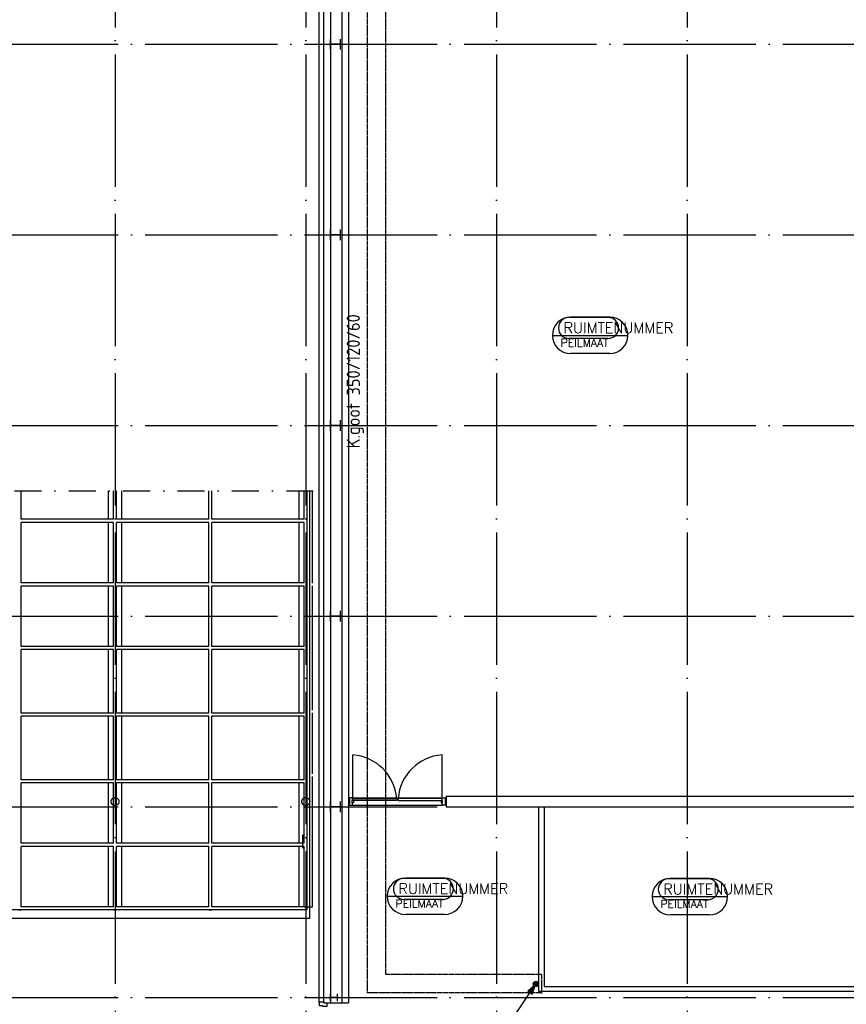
# Model space of a CAD drawing. Extents: x 0 to 1189, y 0 to 841.
# Tile 15 of 24: x 534 to 690, y 287 to 473. Entities that reach past the tile are written whole.
import ezdxf

# ---------------------------------------------------------------- set-up
doc = ezdxf.new("R2010")
doc.units = 0
doc.header["$MEASUREMENT"] = 0
for name, pattern in [('B0304', [6, 5, -0.5, 0, -0.5]), ('B0704', [7.5, 5, -2.5]), ('DASHDOT2', [12.7, 6.35, -3.175, 0, -3.175]), ('E0001', [1, 1, 0])]:
    doc.linetypes.add(name, pattern=pattern)
doc.layers.get('0').update_dxf_attribs({"linetype": 'CONTINUOUS'})
for name, color, linetype in [('AB$1A---_ATTRIB', 8, 'CONTINUOUS'), ('AL$1A---_ALGEMEEN', 8, 'CONTINUOUS'), ('EL63----_LICHTINST', 2, 'CONTINUOUS'), ('ET6130--_KANALISATIE', 7, 'CONTINUOUS'), ('GOTEN', 3, 'CONTINUOUS'), ('STRAMIEN', 1, 'CONTINUOUS')]:
    doc.layers.add(name, color=color, linetype=linetype)
doc.styles.add('ROMANS', font='romans.shx', dxfattribs={"height": 300})
doc.styles.get("Standard").update_dxf_attribs({"font": 'ISO'})

# ---------------------------------------------------------------- blocks, each defined once
blk = doc.blocks.new('ESK1201A')
at = {"color": 0, "linetype": 'Continuous'}
blk.add_line((-4, -6), (0, 0), dxfattribs=at)
at = {"color": 0}
for points in [[(0, 0), (-1.53, -1.39), (-0.69, -1.94), (0, 0)], [(-1.11, -1.66), (-1.11, -1.66)]]:
    blk.add_lwpolyline(points, dxfattribs=at)
for points in [[(-0.23, -0.34), (-1.36, -1.37), (-0.74, -1.79)], [(-0.46, -0.69), (-1.2, -1.36), (-0.8, -1.63)], [(-0.69, -1.03), (-1.04, -1.35), (-0.85, -1.48)]]:
    blk.add_lwpolyline(points, close=True, dxfattribs=at)
for radius in [0.5, 0.4, 0.3, 0.2, 0.1]:
    blk.add_circle((0, 0), radius, dxfattribs=at)
at = {"flags": 1}
blk.add_attdef('LD', (4, 0), '', height=1.8, dxfattribs=at)

msp = doc.modelspace()

# ---------------------------------------------------------------- linework, layer by layer
at = {"layer": 'AL$1A---_ALGEMEEN', "ltscale": 2}
for p, q in [((590.8, 502.28), (590.8, 287.28)), ((591.75, 287.26), (591.75, 502.28)), ((592.99, 502.28), (592.99, 287.26)), ((595.19, 287.26), (595.19, 502.28)), ((596.43, 502.28), (596.43, 287.26)), ((597.22, 325.88), (597.22, 334.09)), ((614.08, 325.88), (614.08, 334.09)), ((597.2, 325.97), (596.53, 325.97)), ((596.53, 325.97), (596.53, 325.79)), ((596.53, 325.79), (596.63, 325.79)), ((596.63, 325.79), (596.63, 324.77)), ((597.2, 325.97), (614.1, 325.97)), ((597.2, 325.48), (597.2, 325.97)), ((614.1, 325.48), (614.1, 325.97)), ((614.1, 325.97), (614.77, 325.97)), ((614.77, 325.79), (614.67, 325.79)), ((614.67, 325.79), (614.67, 324.77)), ((614.77, 325.97), (614.77, 325.79)), ((614.87, 326.28), (614.87, 324.28)), ((614.87, 326.28), (697.44, 326.28)), ((596.63, 324.77), (596.53, 324.77)), ((596.53, 324.77), (596.53, 324.58)), ((596.53, 324.58), (597.2, 324.58)), ((597.2, 324.58), (597.2, 325.07)), ((597.2, 324.58), (614.1, 324.58)), ((614.1, 324.58), (614.1, 325.07)), ((614.77, 324.58), (614.1, 324.58)), ((614.67, 324.77), (614.77, 324.77)), ((614.77, 324.77), (614.77, 324.58)), ((614.87, 324.28), (697.44, 324.28)), ((632.34, 324.28), (633.34, 324.28)), ((632.37, 289.38), (632.34, 324.28)), ((633.34, 324.28), (633.34, 290.38)), ((587.79, 316.47), (587.79, 318.97)), ((633.34, 290.38), (697.44, 290.38)), ((697.44, 289.38), (632.37, 289.38)), ((591.75, 287.26), (596.43, 287.26))]:
    msp.add_line(p, q, dxfattribs=at)
at = {"layer": 'AL$1A---_ALGEMEEN', "linetype": 'ByBlock'}
for p, q in [((645.43, 416.69), (638.04, 416.69)), ((645.73, 416.75), (638.33, 416.75)), ((634.9, 413.32), (649.16, 413.32)), ((645.44, 412.7), (638.04, 412.7)), ((645.73, 409.88), (638.33, 409.88)), ((614.25, 310.77), (606.87, 310.77)), ((614.56, 310.83), (607.15, 310.83)), ((664.26, 310.7), (656.88, 310.7)), ((664.57, 310.76), (657.16, 310.76)), ((603.72, 307.4), (617.99, 307.4)), ((653.73, 307.33), (668, 307.33)), ((614.27, 306.78), (606.87, 306.78)), ((664.28, 306.71), (656.88, 306.71)), ((614.56, 303.96), (607.15, 303.96)), ((664.57, 303.9), (657.16, 303.9))]:
    msp.add_line(p, q, dxfattribs=at)
at = {"layer": 'AL$1A---_ALGEMEEN', "linetype": 'DASHDOT2', "ltscale": 0.8}
msp.add_line((92.2, 383.97), (590.59, 383.97), dxfattribs=at)
at = {"layer": 'AL$1A---_ALGEMEEN'}
for p, q in [((534.64, 378.58), (534.64, 383.97)), ((551.09, 378.58), (551.09, 383.97)), ((552.04, 378.58), (552.04, 383.97)), ((552.64, 378.58), (552.64, 383.97)), ((553.59, 378.58), (553.59, 383.97)), ((570.04, 378.58), (570.04, 383.97)), ((570.64, 378.58), (570.64, 383.97)), ((587.09, 378.58), (587.09, 383.97)), ((588.04, 378.58), (588.04, 383.97)), ((588.64, 304.81), (588.64, 383.97)), ((589.14, 303.21), (589.14, 383.97)), ((589.59, 378.03), (589.59, 383.97)), ((552.04, 378.58), (534.64, 378.58)), ((552.04, 377.98), (534.64, 377.98)), ((534.64, 366.58), (534.64, 377.98)), ((551.09, 366.58), (551.09, 377.98)), ((552.04, 366.58), (552.04, 377.98)), ((570.04, 378.58), (552.64, 378.58)), ((570.04, 377.98), (552.64, 377.98)), ((552.64, 366.58), (552.64, 377.98)), ((553.59, 366.58), (553.59, 377.98)), ((570.04, 366.58), (570.04, 377.98)), ((588.04, 378.58), (570.64, 378.58)), ((588.04, 377.98), (570.64, 377.98)), ((570.64, 366.58), (570.64, 377.98)), ((587.09, 366.58), (587.09, 377.98)), ((588.04, 366.58), (588.04, 377.98)), ((589.59, 366.53), (589.59, 378.03)), ((552.04, 366.58), (534.64, 366.58)), ((570.04, 366.58), (552.64, 366.58)), ((588.04, 366.58), (570.64, 366.58)), ((534.64, 354.58), (534.64, 365.98)), ((552.04, 365.98), (534.64, 365.98)), ((551.09, 354.58), (551.09, 365.98)), ((552.04, 354.58), (552.04, 365.98)), ((552.64, 354.58), (552.64, 365.98)), ((570.04, 365.98), (552.64, 365.98)), ((553.59, 354.58), (553.59, 365.98)), ((570.04, 354.58), (570.04, 365.98)), ((570.64, 354.58), (570.64, 365.98)), ((588.04, 365.98), (570.64, 365.98)), ((587.09, 354.58), (587.09, 365.98)), ((588.04, 354.58), (588.04, 365.98)), ((589.59, 354.03), (589.59, 366.03)), ((552.04, 354.58), (534.64, 354.58)), ((552.04, 353.98), (534.64, 353.98)), ((534.64, 341.99), (534.64, 353.98)), ((551.09, 341.99), (551.09, 353.98)), ((552.04, 341.99), (552.04, 353.98)), ((570.04, 354.58), (552.64, 354.58)), ((570.04, 353.98), (552.64, 353.98)), ((552.64, 341.99), (552.64, 353.98)), ((553.59, 341.99), (553.59, 353.98)), ((570.04, 341.99), (570.04, 353.98)), ((588.04, 354.58), (570.64, 354.58)), ((588.04, 353.98), (570.64, 353.98)), ((570.64, 341.99), (570.64, 353.98)), ((587.09, 341.99), (587.09, 353.98)), ((588.04, 341.99), (588.04, 353.98)), ((589.59, 342.53), (589.59, 354.03)), ((552.04, 341.99), (534.64, 341.99)), ((534.64, 329.41), (534.64, 341.39)), ((552.04, 341.39), (534.64, 341.39)), ((551.09, 329.41), (551.09, 341.39)), ((552.04, 329.41), (552.04, 341.39)), ((570.04, 341.99), (552.64, 341.99)), ((552.64, 329.41), (552.64, 341.39)), ((570.04, 341.39), (552.64, 341.39)), ((553.59, 329.41), (553.59, 341.39)), ((570.04, 329.41), (570.04, 341.39)), ((588.04, 341.99), (570.64, 341.99)), ((570.64, 329.41), (570.64, 341.39)), ((588.04, 341.39), (570.64, 341.39)), ((587.09, 329.41), (587.09, 341.39)), ((588.04, 329.41), (588.04, 341.39)), ((589.59, 330.53), (589.59, 342.03)), ((552.04, 329.41), (534.64, 329.41)), ((570.04, 329.41), (552.64, 329.41)), ((588.04, 329.41), (570.64, 329.41)), ((589.59, 318.03), (589.59, 330.03)), ((552.04, 328.81), (534.64, 328.81)), ((534.64, 317.41), (534.64, 328.81)), ((551.09, 317.41), (551.09, 328.81)), ((552.04, 317.41), (552.04, 328.81)), ((570.04, 328.81), (552.64, 328.81)), ((552.64, 317.41), (552.64, 328.81)), ((553.59, 317.41), (553.59, 328.81)), ((570.04, 317.41), (570.04, 328.81)), ((588.04, 328.81), (570.64, 328.81)), ((570.64, 317.41), (570.64, 328.81)), ((587.09, 317.41), (587.09, 328.81)), ((588.04, 317.41), (588.04, 328.81)), ((597.11, 325.07), (597.11, 325.48)), ((597.37, 325.48), (597.11, 325.48)), ((597.37, 325.48), (597.37, 325.07)), ((613.93, 325.48), (613.93, 325.07)), ((613.93, 325.48), (614.19, 325.48)), ((614.19, 325.07), (614.19, 325.48)), ((597.37, 325.07), (597.11, 325.07)), ((613.93, 325.07), (614.19, 325.07)), ((589.59, 305.41), (589.59, 318.03)), ((552.04, 317.41), (534.64, 317.41)), ((534.64, 305.41), (534.64, 316.81)), ((552.04, 316.81), (534.64, 316.81)), ((551.09, 305.41), (551.09, 316.81)), ((552.04, 305.41), (552.04, 316.81)), ((570.04, 317.41), (552.64, 317.41)), ((552.64, 305.41), (552.64, 316.81)), ((570.04, 316.81), (552.64, 316.81)), ((553.59, 305.41), (553.59, 316.81)), ((570.04, 305.41), (570.04, 316.81)), ((588.04, 317.41), (570.64, 317.41)), ((570.64, 305.41), (570.64, 316.81)), ((588.04, 316.81), (570.64, 316.81)), ((587.09, 305.41), (587.09, 316.81)), ((588.04, 305.41), (588.04, 316.81)), ((552.04, 305.41), (534.64, 305.41)), ((570.04, 305.41), (552.64, 305.41)), ((588.04, 305.41), (570.64, 305.41)), ((588.04, 305.41), (589.59, 305.41)), ((589.14, 303.21), (99.99, 303.21)), ((588.64, 304.81), (102.04, 304.81)), ((534.09, 304.81), (534.64, 304.81)), ((552.09, 304.81), (552.64, 304.81)), ((570.09, 304.81), (570.64, 304.81))]:
    msp.add_line(p, q, dxfattribs=at)
at = {"layer": 'AL$1A---_ALGEMEEN', "linetype": 'ByBlock', "ltscale": 2}
for points in [[(592.99, 467.28), (592.99, 469.28)], [(594.89, 467.28), (594.89, 469.28)], [(594.89, 468.28), (592.99, 468.28)], [(592.99, 431.28), (592.99, 433.28)], [(594.89, 431.28), (594.89, 433.28)], [(594.89, 432.28), (592.99, 432.28)], [(592.99, 395.28), (592.99, 397.28)], [(594.89, 396.28), (592.99, 396.28)], [(594.89, 395.28), (594.89, 397.28)], [(592.99, 359.28), (592.99, 361.28)], [(594.89, 359.28), (594.89, 361.28)], [(594.89, 360.28), (592.99, 360.28)], [(592.99, 323.28), (592.99, 325.28)], [(594.89, 324.28), (592.99, 324.28)], [(594.89, 323.28), (594.89, 325.28)], [(592.99, 287.58), (592.99, 288.98)], [(594.32, 288.28), (592.99, 288.28)], [(594.32, 287.58), (594.32, 288.98)]]:
    msp.add_lwpolyline(points, dxfattribs=at)
at = {"layer": 'AL$1A---_ALGEMEEN'}
for points in [[(605.52, 325.88), (605.52, 325.49), (597.22, 325.49), (597.22, 325.88)], [(605.79, 325.88), (605.79, 325.49), (614.08, 325.49), (614.08, 325.88)]]:
    msp.add_lwpolyline(points, close=True, dxfattribs=at)
at = {"layer": 'AL$1A---_ALGEMEEN', "ltscale": 2}
msp.add_lwpolyline([(591.75, 287.46), (591.75, 287.26), (592.3, 287.26), (592.3, 286.56), (591.58, 286.56), (591.58, 286.73), (590.91, 286.73), (590.91, 287.46)], close=True, dxfattribs=at)
at = {"layer": 'AL$1A---_ALGEMEEN', "linetype": 'B0704', "ltscale": 10}
for centre in [(552.34, 325.28), (588.34, 325.28)]:
    msp.add_circle(centre, 0.75, dxfattribs=at)
at = {"layer": 'AL$1A---_ALGEMEEN', "linetype": 'ByBlock'}
for centre, radius, start, end in [((638.33, 413.32), 3.43, 90, 270), ((638.04, 414.71), 1.98, 90, 270), ((645.43, 414.71), 1.98, 270, 90), ((645.73, 413.32), 3.43, 270, 90), ((607.15, 307.4), 3.43, 90, 270), ((606.87, 308.79), 1.98, 90, 270), ((614.25, 308.79), 1.98, 270, 90), ((614.56, 307.4), 3.43, 270, 90), ((657.16, 307.33), 3.43, 90, 270), ((656.88, 308.73), 1.98, 90, 270), ((664.26, 308.73), 1.98, 270, 90), ((664.57, 307.33), 3.43, 270, 90)]:
    msp.add_arc(centre, radius, start, end, dxfattribs=at)
at = {"layer": 'AL$1A---_ALGEMEEN', "ltscale": 2}
for centre, start, end in [((596.52, 325.09), 5.0557, 85.5694), ((614.78, 325.09), 94.4306, 174.9443)]:
    msp.add_arc(centre, 9.03, start, end, dxfattribs=at)
at = {"layer": 'GOTEN', "linetype": 'E0001'}
for p, q in [((599.93, 503.86), (599.93, 289.15)), ((603.43, 503.85), (603.43, 292.65)), ((632.83, 292.65), (603.43, 292.65)), ((632.83, 292.65), (632.83, 289.02)), ((632.83, 289.15), (599.93, 289.15))]:
    msp.add_line(p, q, dxfattribs=at)
at = {"layer": 'STRAMIEN', "color": 8, "linetype": 'B0304', "ltscale": 5}
for p, q in [((552.34, 737.28), (552.34, 131.01)), ((588.34, 737.28), (588.34, 131.01)), ((624.34, 737.28), (624.34, 131.01)), ((660.34, 737.28), (660.34, 131.01)), ((46.34, 468.28), (915.44, 468.28)), ((46.34, 432.28), (915.44, 432.28)), ((46.34, 396.28), (915.44, 396.28)), ((46.34, 360.28), (915.44, 360.28)), ((46.34, 324.28), (915.44, 324.28)), ((46.34, 288.28), (915.44, 288.28))]:
    msp.add_line(p, q, dxfattribs=at)

# ---------------------------------------------------------------- block references
at = {"layer": 'EL63----_LICHTINST', "linetype": 'E0001'}
msp.add_blockref('ESK1201A', (631.78, 290.84), dxfattribs=at)

# ---------------------------------------------------------------- texts
at = {"layer": 'AB$1A---_ATTRIB', "linetype": 'Continuous', "style": 'ROMANS'}
for tag, p, height in [('RUIMTENUMMER', (637.01, 413.75), 2), ('PEILMAAT', (636.46, 411.17), 1.5), ('RUIMTENUMMER', (605.83, 307.83), 2), ('RUIMTENUMMER', (655.84, 307.76), 2), ('PEILMAAT', (605.29, 305.25), 1.5), ('PEILMAAT', (655.3, 305.19), 1.5)]:
    msp.add_attdef(tag, p, '', height=height, dxfattribs=at)
at = {"layer": 'ET6130--_KANALISATIE', "color": 2, "linetype": 'E0001'}
msp.add_text('K.goot 350/120/60', height=2.5, rotation=90, dxfattribs=at).set_placement((598.57, 391.98))

doc.saveas('drawing.dxf')
